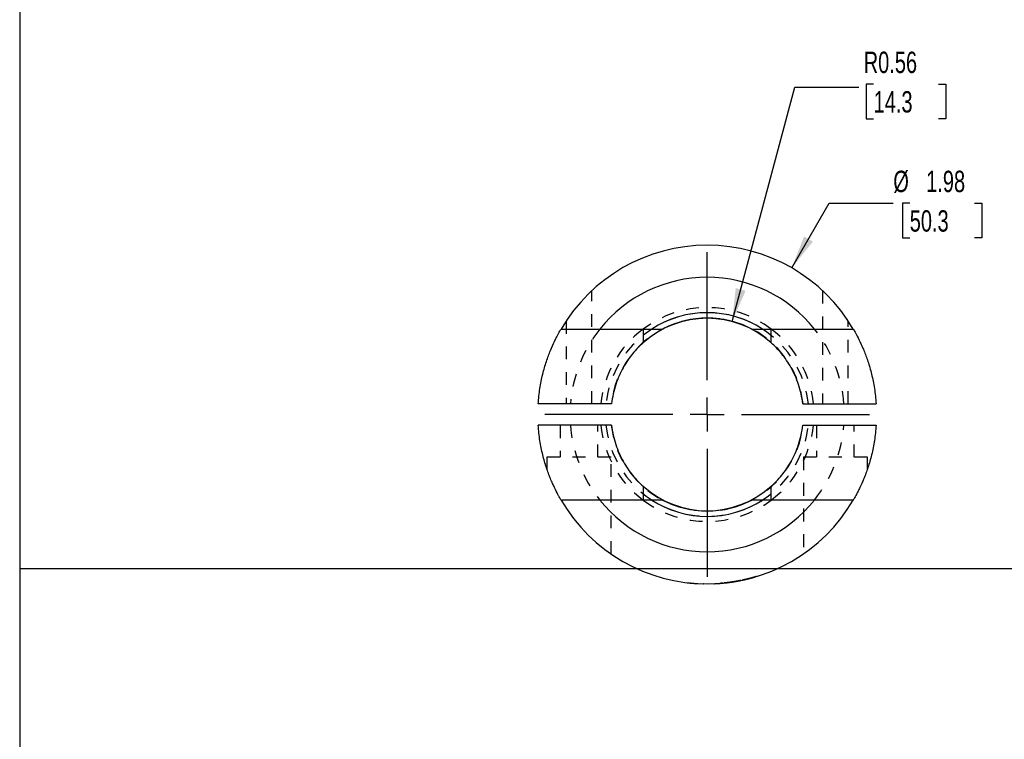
# Model space of a CAD drawing. Header units: inches. Extents: x 1 to 129, y 1 to 99.
# Tile 12 of 31: x 3 to 11, y 9 to 15. Entities that reach past the tile are written whole.
import ezdxf

# ---------------------------------------------------------------- set-up
doc = ezdxf.new("R2010")
doc.units = ezdxf.units.IN
doc.header["$LTSCALE"] = 2
doc.header["$MEASUREMENT"] = 0
doc.linetypes.add('CENTERX2', pattern=[0.8, 0.5, -0.1, 0.1, -0.1])
doc.linetypes.add('HIDDEN', pattern=[0.075, 0.05, -0.025])
doc.layers.add('CENTER', color=40, linetype='CENTERX2')
doc.layers.add('HIDDEN', color=102, linetype='HIDDEN')
doc.layers.add('DIMENSIONS', color=140, linetype='Continuous', lineweight=25)
doc.layers.add('TEXT', color=140, linetype='Continuous', lineweight=25)
doc.styles.add('SLDTEXTSTYLE0', font='TXT', dxfattribs={"width": 0.7})
doc.dimstyles.new('SLDDIMSTYLE3', dxfattribs={"dimtxt": 0.169922, "dimasz": 0.26, "dimexe": 0, "dimexo": 0.0625, "dimgap": 0.04248, "dimtad": 0, "dimtih": 1, "dimtoh": 1, "dimlfac": 0.75, "dimrnd": 1e-09, "dimdsep": 46, "dimtxsty": 'SLDTEXTSTYLE0', "dimsah": 1, "dimcen": 0, "dimadec": 0, "dimazin": 2, "dimtfac": 1, "dimtofl": 0, "dimtmove": 0, "dimatfit": 3, "dimfxl": 0, "dimfrac": 2, "dimtolj": 1, "dimtzin": 12, "dimarcsym": 0})
doc.dimstyles.new('SLDDIMSTYLE4', dxfattribs={"dimtxt": 0.169922, "dimasz": 0.26, "dimexe": 0, "dimexo": 0.0625, "dimgap": 0.04248, "dimtad": 0, "dimtih": 1, "dimtoh": 1, "dimlfac": 0.75, "dimrnd": 1e-09, "dimzin": 12, "dimdsep": 46, "dimtxsty": 'SLDTEXTSTYLE0', "dimsah": 1, "dimcen": 0, "dimadec": 0, "dimazin": 3, "dimtfac": 1, "dimtofl": 0, "dimtmove": 0, "dimatfit": 3, "dimfxl": 0, "dimfrac": 2, "dimtolj": 1, "dimtzin": 12, "dimarcsym": 0})

# ---------------------------------------------------------------- blocks, each defined once
blk = doc.blocks.new('_D_4')
at = {"layer": 'DIMENSIONS'}
for p, q in [((8.5555, 12.3804), (9.0453, 14.2085)), ((9.0453, 14.2085), (9.5453, 14.2085)), ((9.6594, 14.2325), (9.6024, 14.2325)), ((9.6024, 14.2325), (9.6024, 13.9624)), ((10.1644, 14.2325), (10.2214, 14.2325)), ((10.2214, 14.2325), (10.2214, 13.9624)), ((9.6024, 13.9624), (9.6594, 13.9624)), ((10.2214, 13.9624), (10.1644, 13.9624))]:
    blk.add_line(p, q, dxfattribs=at)
blk.add_solid([(8.5555, 12.3804), (8.6614, 12.6212), (8.5841, 12.6419)], dxfattribs=at)
at = {"layer": 'DIMENSIONS', "char_height": 0.16667, "attachment_point": 1, "style": 'SLDTEXTSTYLE0'}
for s, insert in [('R0.56', (9.5821, 14.4853)), ('14.3', (9.6594, 14.1772))]:
    blk.add_mtext(s, dxfattribs=dict(at, insert=insert))
blk = doc.blocks.new('_D_5')
at = {"layer": 'DIMENSIONS'}
for p, q in [((9.0214, 12.7992), (9.3129, 13.304)), ((9.3129, 13.304), (9.8129, 13.304)), ((9.9411, 13.304), (9.8841, 13.304)), ((9.8841, 13.304), (9.8841, 13.034)), ((10.4461, 13.304), (10.5031, 13.304)), ((10.5031, 13.304), (10.5031, 13.034)), ((9.8841, 13.034), (9.9411, 13.034)), ((10.5031, 13.034), (10.4461, 13.034))]:
    blk.add_line(p, q, dxfattribs=at)
blk.add_solid([(9.0214, 12.7992), (9.1861, 13.0044), (9.1168, 13.0444)], dxfattribs=at)
at = {"layer": 'DIMENSIONS', "char_height": 0.16667, "attachment_point": 1, "style": 'SLDTEXTSTYLE0'}
for s, insert in [('%%c', (9.8129, 13.5569)), ('1.98', (10.0694, 13.5569)), ('50.3', (9.9411, 13.2488))]:
    blk.add_mtext(s, dxfattribs=dict(at, insert=insert))
blk = doc.blocks.new('SW_CENTERMARKSYMBOL_6')
at = {"layer": 'CENTER', "color": 0}
for p, q in [((0, 0.2667), (0, 1.4534)), ((0, 0), (0, 0.1333)), ((-0.2667, 0), (-1.4534, 0)), ((0, 0), (-0.1333, 0)), ((0, 0), (0, -0.1333)), ((0, 0), (0.1333, 0)), ((0.2667, 0), (1.4534, 0)), ((0, -0.2667), (0, -1.4534))]:
    blk.add_line(p, q, dxfattribs=at)

msp = doc.modelspace()

# ---------------------------------------------------------------- linework, layer by layer
for p, q in [((7.5243, 12.3226), (7.9299, 12.3226)), ((8.7929, 12.3226), (9.1984, 12.3226)), ((7.616, 11.7393), (7.0439, 11.7393)), ((9.1067, 11.7393), (9.6788, 11.7393)), ((7.616, 11.5726), (7.0439, 11.5726)), ((9.1067, 11.5726), (9.6788, 11.5726)), ((7.9299, 10.9893), (7.5243, 10.9893)), ((9.1984, 10.9893), (8.7929, 10.9893))]:
    msp.add_line(p, q)
for radius, start, end in [(1.3201, 30.3319, 149.6681), (1.0701, 38.53471, 141.46529), (0.7941, 57.08614, 122.91386), (0.75, 48.18174, 131.81826), (0.7517, 62.48385, 117.51615), (0.75, 228.18174, 311.81826), (1.3201, 210.3319, 329.6681), (1.0701, 218.53471, 321.46529), (0.7941, 237.08614, 302.91386), (0.7517, 242.48385, 297.51615)]:
    msp.add_arc((8.3614, 11.656), radius, start, end)
for points, knots in [([(7.0439, 11.7393), (7.0465, 11.7802), (7.0509, 11.8199), (7.0598, 11.8774), (7.0632, 11.8963), (7.0706, 11.9335), (7.0747, 11.9518), (7.0877, 12.005), (7.0974, 12.0381), (7.1178, 12.1002), (7.1287, 12.1294), (7.1501, 12.1816), (7.1606, 12.205), (7.1754, 12.2359), (7.1802, 12.2456), (7.1892, 12.2633), (7.1934, 12.2713), (7.2049, 12.2928), (7.2111, 12.3037), (7.2175, 12.315), (7.2192, 12.3178), (7.2214, 12.3217), (7.222, 12.3226), (7.222, 12.3226)], [0, 0, 0, 0, 0.125, 0.125, 0.1875, 0.1875, 0.25, 0.25, 0.375, 0.375, 0.5, 0.5, 0.625, 0.625, 0.6875, 0.6875, 0.75, 0.75, 0.875, 0.875, 0.9375, 0.9375, 1, 1, 1, 1]), ([(7.8614, 12.3226), (7.8614, 12.3226), (7.8613, 12.3135), (7.8613, 12.2908), (7.8613, 12.2856), (7.8613, 12.2743), (7.8613, 12.2681), (7.8613, 12.248), (7.8613, 12.2325), (7.8613, 12.2149)], [0, 0, 0, 0, 0.5, 0.5, 0.625, 0.625, 0.75, 0.75, 1, 1, 1, 1]), ([(8.8614, 12.2149), (8.8614, 12.2501), (8.8614, 12.2767), (8.8614, 12.2995), (8.8614, 12.3036), (8.8614, 12.3105), (8.8614, 12.3134), (8.8614, 12.3203), (8.8614, 12.3226), (8.8614, 12.3226)], [0, 0, 0, 0, 0.5, 0.5, 0.625, 0.625, 0.75, 0.75, 1, 1, 1, 1]), ([(9.5008, 12.3226), (9.5008, 12.3226), (9.503, 12.3188), (9.5094, 12.3077), (9.512, 12.3031), (9.5181, 12.2921), (9.5216, 12.2857), (9.5332, 12.2641), (9.5422, 12.2465), (9.557, 12.2156), (9.5622, 12.2045), (9.5727, 12.1809), (9.578, 12.1684), (9.594, 12.1293), (9.6047, 12.1007), (9.6202, 12.054), (9.6252, 12.0377), (9.6348, 12.0044), (9.6394, 11.9873), (9.6522, 11.9347), (9.6597, 11.8979), (9.6688, 11.8398), (9.6714, 11.82), (9.6758, 11.78), (9.6776, 11.7598), (9.6788, 11.7393)], [0, 0, 0, 0, 0.125, 0.125, 0.1875, 0.1875, 0.25, 0.25, 0.375, 0.375, 0.4375, 0.4375, 0.5, 0.5, 0.625, 0.625, 0.6875, 0.6875, 0.75, 0.75, 0.875, 0.875, 0.9375, 0.9375, 1, 1, 1, 1]), ([(7.8613, 12.2149), (7.8336, 12.1902), (7.8062, 12.1619), (7.767, 12.1139), (7.7542, 12.0969), (7.7296, 12.0607), (7.7176, 12.0414), (7.684, 11.9812), (7.6645, 11.9378), (7.641, 11.8663), (7.6343, 11.8416), (7.6232, 11.7914), (7.619, 11.7657), (7.616, 11.7393)], [0, 0, 0, 0, 0.25, 0.25, 0.375, 0.375, 0.5, 0.5, 0.75, 0.75, 0.875, 0.875, 1, 1, 1, 1]), ([(9.1067, 11.7393), (9.1008, 11.792), (9.0897, 11.8418), (9.0665, 11.9128), (9.0576, 11.9359), (9.0382, 11.9799), (9.0278, 12.0008), (8.9943, 12.0609), (8.9691, 12.0974), (8.9166, 12.1619), (8.8891, 12.1901), (8.8614, 12.2149)], [0, 0, 0, 0, 0.25, 0.25, 0.375, 0.375, 0.5, 0.5, 0.75, 0.75, 1, 1, 1, 1]), ([(7.222, 10.9893), (7.222, 10.9893), (7.2197, 10.9931), (7.2134, 11.0042), (7.2108, 11.0088), (7.2046, 11.0198), (7.2011, 11.0263), (7.1895, 11.0479), (7.1805, 11.0654), (7.1657, 11.0963), (7.1605, 11.1075), (7.15, 11.1311), (7.1447, 11.1435), (7.1287, 11.1827), (7.118, 11.2112), (7.1026, 11.258), (7.0975, 11.2743), (7.0879, 11.3076), (7.0834, 11.3247), (7.0705, 11.3773), (7.063, 11.414), (7.054, 11.4721), (7.0513, 11.4919), (7.0469, 11.5319), (7.0452, 11.5522), (7.0439, 11.5726)], [0, 0, 0, 0, 0.125, 0.125, 0.1875, 0.1875, 0.25, 0.25, 0.375, 0.375, 0.4375, 0.4375, 0.5, 0.5, 0.625, 0.625, 0.6875, 0.6875, 0.75, 0.75, 0.875, 0.875, 0.9375, 0.9375, 1, 1, 1, 1]), ([(7.616, 11.5726), (7.6219, 11.5199), (7.6331, 11.4701), (7.6563, 11.3992), (7.6652, 11.376), (7.6845, 11.332), (7.695, 11.3111), (7.7284, 11.2511), (7.7536, 11.2145), (7.8061, 11.1501), (7.8336, 11.1218), (7.8613, 11.097)], [0, 0, 0, 0, 0.25, 0.25, 0.375, 0.375, 0.5, 0.5, 0.75, 0.75, 1, 1, 1, 1]), ([(8.8614, 11.097), (8.8891, 11.1218), (8.9165, 11.15), (8.9557, 11.1981), (8.9685, 11.2151), (8.9932, 11.2513), (9.0052, 11.2705), (9.0387, 11.3307), (9.0582, 11.3742), (9.0817, 11.4457), (9.0885, 11.4703), (9.0995, 11.5206), (9.1038, 11.5463), (9.1067, 11.5726)], [0, 0, 0, 0, 0.25, 0.25, 0.375, 0.375, 0.5, 0.5, 0.75, 0.75, 0.875, 0.875, 1, 1, 1, 1]), ([(9.6788, 11.5726), (9.6763, 11.5317), (9.6718, 11.4921), (9.6629, 11.4345), (9.6596, 11.4156), (9.6521, 11.3785), (9.648, 11.3601), (9.635, 11.307), (9.6254, 11.2738), (9.6049, 11.2117), (9.594, 11.1826), (9.5726, 11.1303), (9.5621, 11.1069), (9.5473, 11.076), (9.5425, 11.0664), (9.5335, 11.0486), (9.5293, 11.0406), (9.5178, 11.0192), (9.5117, 11.0082), (9.5052, 10.997), (9.5036, 10.9941), (9.5013, 10.9903), (9.5008, 10.9893), (9.5008, 10.9893)], [0, 0, 0, 0, 0.125, 0.125, 0.1875, 0.1875, 0.25, 0.25, 0.375, 0.375, 0.5, 0.5, 0.625, 0.625, 0.6875, 0.6875, 0.75, 0.75, 0.875, 0.875, 0.9375, 0.9375, 1, 1, 1, 1]), ([(7.8613, 11.097), (7.8613, 11.0618), (7.8613, 11.0352), (7.8613, 11.0124), (7.8613, 11.0083), (7.8613, 11.0014), (7.8613, 10.9985), (7.8614, 10.9916), (7.8614, 10.9893), (7.8614, 10.9893)], [0, 0, 0, 0, 0.5, 0.5, 0.625, 0.625, 0.75, 0.75, 1, 1, 1, 1]), ([(8.8614, 10.9893), (8.8614, 10.9893), (8.8614, 10.9985), (8.8614, 11.0212), (8.8614, 11.0263), (8.8614, 11.0376), (8.8614, 11.0438), (8.8614, 11.064), (8.8614, 11.0794), (8.8614, 11.097)], [0, 0, 0, 0, 0.5, 0.5, 0.625, 0.625, 0.75, 0.75, 1, 1, 1, 1])]:
    msp.add_open_spline(points, degree=3, knots=knots)
for points in [[(7.222, 12.3226), (7.321, 12.3226), (7.4213, 12.3226), (7.5243, 12.3226)], [(7.9299, 12.3226), (7.9575, 12.3226), (7.9856, 12.3226), (8.0141, 12.3226)], [(8.7087, 12.3226), (8.7372, 12.3226), (8.7652, 12.3226), (8.7929, 12.3226)], [(9.1984, 12.3226), (9.3015, 12.3226), (9.4018, 12.3226), (9.5008, 12.3226)], [(7.5243, 10.9893), (7.4213, 10.9893), (7.321, 10.9893), (7.222, 10.9893)], [(8.0141, 10.9893), (7.9856, 10.9893), (7.9575, 10.9893), (7.9299, 10.9893)], [(8.7929, 10.9893), (8.7652, 10.9893), (8.7372, 10.9893), (8.7087, 10.9893)], [(9.5008, 10.9893), (9.4018, 10.9893), (9.3015, 10.9893), (9.1984, 10.9893)]]:
    msp.add_open_spline(points, degree=3)
at = {"layer": 'HIDDEN'}
for p, q in [((7.461, 11.7393), (7.461, 12.6214)), ((9.2617, 12.6208), (9.2617, 11.7393)), ((7.2617, 12.3864), (7.2617, 11.7393)), ((9.461, 11.7393), (9.461, 12.3864)), ((7.214, 11.5726), (7.214, 11.3226)), ((7.5087, 11.3226), (7.5087, 11.5726)), ((9.214, 11.5726), (9.214, 11.3226)), ((9.5087, 11.3226), (9.5087, 11.5726)), ((7.6114, 11.3226), (7.1114, 11.3226)), ((7.1114, 11.3226), (7.1114, 11.2305)), ((7.6114, 10.5696), (7.6114, 11.3226)), ((9.6114, 11.3226), (9.1114, 11.3226)), ((9.1114, 11.3226), (9.1114, 10.5701)), ((9.6114, 11.2315), (9.6114, 11.3226)), ((8.6695, 10.3723), (8.67, 10.3724)), ((8.6766, 10.374), (8.6776, 10.3743)), ((8.7056, 10.3815), (8.7058, 10.3816)), ((8.7178, 10.3849), (8.7188, 10.3852)), ((8.718, 10.3849), (8.7181, 10.385)), ((8.7188, 10.3852), (8.7189, 10.3852)), ((8.747, 10.3934), (8.7445, 10.3927)), ((8.7473, 10.3935), (8.747, 10.3934)), ((8.2107, 10.3445), (8.2107, 10.3445)), ((8.231, 10.3423), (8.2452, 10.341)), ((8.2475, 10.3408), (8.2613, 10.3397)), ((8.2491, 10.3406), (8.2509, 10.3405)), ((8.2553, 10.3401), (8.2579, 10.3399)), ((8.2601, 10.3397), (8.2641, 10.3394)), ((8.2611, 10.3397), (8.2692, 10.3391)), ((8.2876, 10.3379), (8.289, 10.3378)), ((8.3355, 10.3361), (8.3323, 10.3362)), ((8.3323, 10.3362), (8.3355, 10.3361)), ((8.3404, 10.336), (8.3414, 10.336)), ((8.4379, 10.3381), (8.4393, 10.3382)), ((8.4515, 10.3389), (8.4521, 10.339)), ((8.4769, 10.3409), (8.4775, 10.341)), ((8.5083, 10.3441), (8.5092, 10.3442)), ((8.54, 10.348), (8.5413, 10.3482)), ((8.5429, 10.3484), (8.5424, 10.3483)), ((8.5464, 10.3489), (8.5481, 10.3491)), ((8.5601, 10.3509), (8.5591, 10.3507)), ((8.5611, 10.351), (8.5601, 10.3509)), ((8.5614, 10.3511), (8.5611, 10.351)), ((8.5842, 10.3548), (8.5883, 10.3555))]:
    msp.add_line(p, q, dxfattribs=at)
for radius, start, end in [(0.794, 6.02432, 173.97568), (0.8333, 53.12962, 126.87119), (0.7524, 6.3593, 173.6407), (1.0701, 141.46529, 175.53365), (0.8333, 126.87119, 174.25668), (0.8333, 5.74458, 53.12962), (1.0701, 4.46635, 38.53471), (1.0701, 184.46635, 218.53471), (0.8333, 185.74458, 233.12962), (0.794, 186.02432, 353.97568), (0.7524, 186.3593, 353.6407), (0.8333, 306.87119, 354.25668), (1.0701, 321.46529, 355.53365), (0.8333, 233.12962, 306.87119), (1.3201, 266.67021, 266.81046)]:
    msp.add_arc((8.3614, 11.656), radius, start, end, dxfattribs=at)
for points in [[(8.6545, 10.3688), (8.6476, 10.3673), (8.6408, 10.3658), (8.634, 10.3643)], [(8.6709, 10.3727), (8.6593, 10.3699), (8.6477, 10.3672), (8.636, 10.3647)], [(8.6907, 10.3776), (8.6737, 10.3732), (8.6567, 10.3692), (8.6397, 10.3655)], [(8.6418, 10.366), (8.6457, 10.3668), (8.6496, 10.3677), (8.6535, 10.3686)], [(8.6535, 10.3686), (8.6569, 10.3694), (8.6604, 10.3702), (8.6638, 10.371)], [(8.672, 10.3729), (8.6661, 10.3715), (8.6603, 10.3701), (8.6545, 10.3688)], [(8.6559, 10.3691), (8.6578, 10.3696), (8.6597, 10.37), (8.6616, 10.3704)], [(8.6616, 10.3704), (8.6631, 10.3708), (8.6646, 10.3712), (8.6661, 10.3715)], [(8.6638, 10.371), (8.6693, 10.3723), (8.6748, 10.3736), (8.6804, 10.375)], [(8.6652, 10.3713), (8.6672, 10.3718), (8.6692, 10.3723), (8.6713, 10.3727)], [(8.67, 10.3724), (8.6722, 10.373), (8.6744, 10.3735), (8.6766, 10.374)], [(8.6713, 10.3727), (8.6738, 10.3734), (8.6763, 10.374), (8.6789, 10.3746)], [(8.6858, 10.3763), (8.6812, 10.3752), (8.6766, 10.374), (8.672, 10.3729)], [(8.672, 10.3729), (8.6725, 10.373), (8.673, 10.3732), (8.6736, 10.3733)], [(8.6789, 10.3746), (8.6806, 10.375), (8.6823, 10.3755), (8.684, 10.3759)], [(8.6804, 10.375), (8.6856, 10.3763), (8.6909, 10.3776), (8.6962, 10.379)], [(8.684, 10.3759), (8.686, 10.3764), (8.688, 10.3769), (8.6899, 10.3774)], [(8.7087, 10.3824), (8.7011, 10.3803), (8.6934, 10.3783), (8.6858, 10.3763)], [(8.6899, 10.3774), (8.6908, 10.3776), (8.6917, 10.3779), (8.6926, 10.3781)], [(8.7011, 10.3803), (8.6976, 10.3794), (8.6941, 10.3785), (8.6907, 10.3776)], [(8.6926, 10.3781), (8.6933, 10.3783), (8.694, 10.3784), (8.6946, 10.3786)], [(8.6946, 10.3786), (8.6952, 10.3788), (8.6958, 10.3789), (8.6964, 10.3791)], [(8.6962, 10.379), (8.7006, 10.3802), (8.705, 10.3814), (8.7094, 10.3826)], [(8.7034, 10.3809), (8.7026, 10.3807), (8.7018, 10.3805), (8.7011, 10.3803)], [(8.7058, 10.3816), (8.7072, 10.382), (8.7086, 10.3823), (8.71, 10.3827)], [(8.7278, 10.3877), (8.7215, 10.3859), (8.7151, 10.3841), (8.7087, 10.3824)], [(8.7094, 10.3826), (8.7129, 10.3835), (8.7163, 10.3845), (8.7198, 10.3855)], [(8.71, 10.3827), (8.712, 10.3833), (8.714, 10.3838), (8.716, 10.3844)], [(8.716, 10.3844), (8.7166, 10.3846), (8.7172, 10.3847), (8.7178, 10.3849)], [(8.7181, 10.385), (8.7201, 10.3855), (8.7222, 10.3861), (8.7242, 10.3867)], [(8.7198, 10.3855), (8.7209, 10.3858), (8.722, 10.3861), (8.7231, 10.3864)], [(8.7231, 10.3864), (8.7255, 10.3871), (8.7279, 10.3878), (8.7303, 10.3885)], [(8.7373, 10.3905), (8.7342, 10.3896), (8.731, 10.3887), (8.7278, 10.3877)], [(8.7303, 10.3885), (8.7312, 10.3887), (8.7321, 10.389), (8.7331, 10.3893)], [(8.7445, 10.3927), (8.7421, 10.3919), (8.7397, 10.3912), (8.7373, 10.3905)], [(8.2064, 10.345), (8.207, 10.3449), (8.2077, 10.3448), (8.2083, 10.3448)], [(8.2186, 10.3436), (8.2242, 10.343), (8.2297, 10.3424), (8.2353, 10.3419)], [(8.2299, 10.3424), (8.2302, 10.3424), (8.2304, 10.3424), (8.2307, 10.3423)], [(8.2328, 10.3421), (8.2446, 10.341), (8.2565, 10.34), (8.2684, 10.3391)], [(8.2396, 10.3415), (8.2517, 10.3404), (8.2639, 10.3394), (8.276, 10.3386)], [(8.2565, 10.34), (8.258, 10.3399), (8.2595, 10.3398), (8.261, 10.3397)], [(8.418, 10.3371), (8.4188, 10.3371), (8.4196, 10.3371), (8.4203, 10.3372)], [(8.4211, 10.3372), (8.423, 10.3373), (8.4249, 10.3374), (8.4268, 10.3375)], [(8.4229, 10.3373), (8.4237, 10.3373), (8.4244, 10.3374), (8.4252, 10.3374)], [(8.423, 10.3373), (8.4236, 10.3373), (8.4243, 10.3374), (8.4249, 10.3374)], [(8.4242, 10.3373), (8.4265, 10.3375), (8.4289, 10.3376), (8.4313, 10.3377)], [(8.425, 10.3374), (8.4265, 10.3375), (8.428, 10.3375), (8.4295, 10.3376)], [(8.4268, 10.3375), (8.4312, 10.3377), (8.4356, 10.3379), (8.44, 10.3382)], [(8.4268, 10.3375), (8.4291, 10.3376), (8.4315, 10.3377), (8.4339, 10.3378)], [(8.4268, 10.3375), (8.4277, 10.3375), (8.4286, 10.3376), (8.4295, 10.3376)], [(8.4295, 10.3376), (8.4311, 10.3377), (8.4328, 10.3378), (8.4344, 10.3379)], [(8.4344, 10.3379), (8.4355, 10.3379), (8.4365, 10.338), (8.4375, 10.3381)], [(8.4375, 10.3381), (8.4378, 10.3381), (8.4381, 10.3381), (8.4383, 10.3381)], [(8.44, 10.3382), (8.4413, 10.3383), (8.4425, 10.3383), (8.4437, 10.3384)], [(8.4403, 10.3382), (8.4407, 10.3382), (8.4412, 10.3383), (8.4416, 10.3383)], [(8.4432, 10.3384), (8.4438, 10.3384), (8.4444, 10.3385), (8.445, 10.3385)], [(8.4447, 10.3385), (8.4517, 10.3389), (8.4586, 10.3394), (8.4655, 10.34)], [(8.445, 10.3385), (8.4594, 10.3394), (8.4737, 10.3406), (8.4881, 10.342)], [(8.4458, 10.3386), (8.459, 10.3394), (8.4721, 10.3404), (8.4852, 10.3417)], [(8.4468, 10.3386), (8.4478, 10.3387), (8.4488, 10.3388), (8.4498, 10.3388)], [(8.4525, 10.339), (8.4541, 10.3391), (8.4557, 10.3392), (8.4572, 10.3393)], [(8.4553, 10.3392), (8.4572, 10.3393), (8.4591, 10.3395), (8.461, 10.3396)], [(8.4572, 10.3393), (8.4596, 10.3395), (8.4621, 10.3397), (8.4645, 10.3399)], [(8.4583, 10.3394), (8.4603, 10.3396), (8.4624, 10.3397), (8.4644, 10.3399)], [(8.461, 10.3396), (8.4626, 10.3397), (8.4641, 10.3399), (8.4657, 10.34)], [(8.4619, 10.3397), (8.4626, 10.3397), (8.4633, 10.3398), (8.464, 10.3399)], [(8.4621, 10.3397), (8.463, 10.3398), (8.464, 10.3398), (8.4649, 10.3399)], [(8.464, 10.3399), (8.465, 10.3399), (8.4661, 10.34), (8.4671, 10.3401)], [(8.4644, 10.3399), (8.4668, 10.3401), (8.4691, 10.3403), (8.4715, 10.3405)], [(8.4657, 10.34), (8.4684, 10.3402), (8.4711, 10.3404), (8.4737, 10.3406)], [(8.4662, 10.34), (8.4682, 10.3402), (8.4702, 10.3403), (8.4722, 10.3405)], [(8.4671, 10.3401), (8.4684, 10.3402), (8.4697, 10.3403), (8.4709, 10.3404)], [(8.4725, 10.3405), (8.4708, 10.3404), (8.4691, 10.3403), (8.4673, 10.3401)], [(8.4682, 10.3402), (8.4688, 10.3402), (8.4693, 10.3403), (8.4699, 10.3403)], [(8.4709, 10.3404), (8.4719, 10.3405), (8.4728, 10.3406), (8.4737, 10.3406)], [(8.4722, 10.3405), (8.473, 10.3406), (8.4738, 10.3407), (8.4746, 10.3407)], [(8.4836, 10.3415), (8.4799, 10.3412), (8.4762, 10.3409), (8.4725, 10.3405)], [(8.4756, 10.3408), (8.476, 10.3408), (8.4765, 10.3409), (8.4769, 10.3409)], [(8.4759, 10.3408), (8.4764, 10.3409), (8.4769, 10.3409), (8.4774, 10.341)], [(8.4788, 10.3411), (8.4797, 10.3412), (8.4806, 10.3413), (8.4816, 10.3413)], [(8.5003, 10.3432), (8.4977, 10.3429), (8.4952, 10.3426), (8.4926, 10.3424)], [(8.4988, 10.343), (8.5007, 10.3432), (8.5027, 10.3434), (8.5046, 10.3437)], [(8.5113, 10.3444), (8.5076, 10.344), (8.504, 10.3436), (8.5003, 10.3432)], [(8.5022, 10.3434), (8.5017, 10.3433), (8.5012, 10.3433), (8.5007, 10.3432)], [(8.536, 10.3475), (8.5247, 10.346), (8.5135, 10.3446), (8.5022, 10.3434)], [(8.5046, 10.3437), (8.5071, 10.3439), (8.5096, 10.3442), (8.512, 10.3445)], [(8.5092, 10.3442), (8.5104, 10.3443), (8.5115, 10.3444), (8.5127, 10.3446)], [(8.5233, 10.3458), (8.5193, 10.3453), (8.5153, 10.3449), (8.5113, 10.3444)], [(8.5127, 10.3446), (8.5139, 10.3447), (8.515, 10.3448), (8.5162, 10.345)], [(8.5162, 10.345), (8.5184, 10.3452), (8.5207, 10.3455), (8.5229, 10.3458)], [(8.5169, 10.345), (8.5195, 10.3454), (8.522, 10.3457), (8.5246, 10.346)], [(8.5229, 10.3458), (8.5252, 10.3461), (8.5275, 10.3463), (8.5297, 10.3466)], [(8.535, 10.3473), (8.5311, 10.3468), (8.5272, 10.3463), (8.5233, 10.3458)], [(8.5246, 10.346), (8.5263, 10.3462), (8.528, 10.3464), (8.5297, 10.3466)], [(8.5297, 10.3466), (8.5334, 10.3471), (8.537, 10.3476), (8.5406, 10.3481)], [(8.5297, 10.3466), (8.5307, 10.3468), (8.5318, 10.3469), (8.5328, 10.347)], [(8.5328, 10.347), (8.5331, 10.3471), (8.5335, 10.3471), (8.5339, 10.3472)], [(8.5464, 10.3489), (8.5426, 10.3483), (8.5388, 10.3478), (8.535, 10.3473)], [(8.5388, 10.3478), (8.5379, 10.3477), (8.5369, 10.3476), (8.536, 10.3475)], [(8.5406, 10.3481), (8.54, 10.348), (8.5394, 10.3479), (8.5388, 10.3478)], [(8.5406, 10.3481), (8.5464, 10.3489), (8.5523, 10.3497), (8.5581, 10.3506)], [(8.5424, 10.3483), (8.5418, 10.3482), (8.5412, 10.3482), (8.5406, 10.3481)], [(8.5413, 10.3482), (8.5423, 10.3483), (8.5433, 10.3485), (8.5443, 10.3486)], [(8.5456, 10.3488), (8.5447, 10.3487), (8.5438, 10.3485), (8.5429, 10.3484)], [(8.5443, 10.3486), (8.5474, 10.349), (8.5505, 10.3495), (8.5536, 10.3499)], [(8.5553, 10.3502), (8.5521, 10.3497), (8.5488, 10.3492), (8.5456, 10.3488)], [(8.5558, 10.3503), (8.5527, 10.3498), (8.5495, 10.3493), (8.5464, 10.3489)], [(8.5481, 10.3491), (8.5489, 10.3492), (8.5497, 10.3494), (8.5504, 10.3495)], [(8.5504, 10.3495), (8.5524, 10.3498), (8.5544, 10.35), (8.5564, 10.3503)], [(8.5536, 10.3499), (8.5567, 10.3504), (8.5598, 10.3509), (8.5629, 10.3513)], [(8.5611, 10.351), (8.5591, 10.3508), (8.5572, 10.3505), (8.5553, 10.3502)], [(8.5591, 10.3507), (8.5578, 10.3506), (8.5565, 10.3504), (8.5553, 10.3502)], [(8.5642, 10.3515), (8.5614, 10.3511), (8.5586, 10.3507), (8.5558, 10.3503)], [(8.5564, 10.3503), (8.5591, 10.3507), (8.5618, 10.3512), (8.5645, 10.3516)], [(8.5581, 10.3506), (8.5623, 10.3512), (8.5664, 10.3519), (8.5706, 10.3525)], [(8.5719, 10.3528), (8.5683, 10.3522), (8.5647, 10.3516), (8.5611, 10.351)], [(8.5747, 10.3532), (8.5712, 10.3526), (8.5677, 10.3521), (8.5642, 10.3515)], [(8.5645, 10.3516), (8.5673, 10.352), (8.5701, 10.3525), (8.5729, 10.3529)], [(8.565, 10.3517), (8.5662, 10.3518), (8.5675, 10.352), (8.5687, 10.3522)], [(8.5687, 10.3522), (8.5701, 10.3525), (8.5715, 10.3527), (8.5729, 10.3529)], [(8.5697, 10.3524), (8.5715, 10.3527), (8.5734, 10.353), (8.5753, 10.3533)], [(8.5706, 10.3525), (8.5751, 10.3533), (8.5797, 10.354), (8.5842, 10.3548)], [(8.5841, 10.3548), (8.58, 10.3541), (8.576, 10.3534), (8.5719, 10.3528)], [(8.5729, 10.3529), (8.5766, 10.3535), (8.5804, 10.3541), (8.5841, 10.3548)], [(8.5729, 10.3529), (8.5752, 10.3533), (8.5776, 10.3537), (8.5799, 10.3541)], [(8.5811, 10.3543), (8.579, 10.3539), (8.5769, 10.3536), (8.5747, 10.3532)], [(8.5872, 10.3553), (8.5851, 10.355), (8.5831, 10.3546), (8.5811, 10.3543)], [(8.5841, 10.3548), (8.5866, 10.3552), (8.5891, 10.3556), (8.5917, 10.3561)], [(8.5925, 10.3563), (8.5907, 10.3559), (8.589, 10.3556), (8.5872, 10.3553)], [(8.5917, 10.3561), (8.5938, 10.3565), (8.5959, 10.3569), (8.598, 10.3572)], [(8.6084, 10.3592), (8.6031, 10.3582), (8.5978, 10.3572), (8.5925, 10.3563)], [(8.6029, 10.3581), (8.6004, 10.3577), (8.598, 10.3572), (8.5956, 10.3568)], [(8.598, 10.3572), (8.6005, 10.3577), (8.6031, 10.3582), (8.6056, 10.3586)], [(8.6094, 10.3594), (8.607, 10.3589), (8.6046, 10.3585), (8.6022, 10.358)], [(8.6056, 10.3586), (8.6079, 10.3591), (8.6103, 10.3595), (8.6126, 10.36)], [(8.6226, 10.362), (8.6179, 10.361), (8.6132, 10.3601), (8.6084, 10.3592)], [(8.6238, 10.3622), (8.619, 10.3612), (8.6142, 10.3603), (8.6094, 10.3594)], [(8.6094, 10.3594), (8.6101, 10.3595), (8.6109, 10.3596), (8.6116, 10.3598)], [(8.6168, 10.3608), (8.6151, 10.3605), (8.6133, 10.3601), (8.6116, 10.3598)], [(8.6126, 10.36), (8.6164, 10.3607), (8.6201, 10.3615), (8.6238, 10.3622)], [(8.6329, 10.3641), (8.6359, 10.3647), (8.6388, 10.3653), (8.6418, 10.366)], [(8.636, 10.3647), (8.6355, 10.3646), (8.6351, 10.3645), (8.6347, 10.3645)], [(8.6397, 10.3655), (8.6383, 10.3652), (8.6369, 10.3649), (8.6355, 10.3646)]]:
    msp.add_open_spline(points, degree=3, dxfattribs=at)
for points, knots in [([(8.2064, 10.345), (8.2065, 10.345), (8.2066, 10.345), (8.2076, 10.3448), (8.2091, 10.3447), (8.2104, 10.3445), (8.2112, 10.3444)], [0, 0, 0, 0, 0.261592, 0.499936, 0.735681, 1, 1, 1, 1]), ([(8.2116, 10.3444), (8.2115, 10.3444), (8.2113, 10.3444), (8.2111, 10.3444), (8.2111, 10.3444), (8.211, 10.3444)], [0, 0, 0, 0, 0.234059, 0.566237, 1, 1, 1, 1]), ([(8.2132, 10.3442), (8.2137, 10.3441), (8.2147, 10.344), (8.2165, 10.3438), (8.2178, 10.3437), (8.2186, 10.3436)], [0, 0, 0, 0, 0.235634, 0.544735, 1, 1, 1, 1]), ([(8.215, 10.344), (8.2179, 10.3437), (8.2238, 10.343), (8.2297, 10.3424), (8.2328, 10.3421)], [0, 0, 0, 0, 0.486722, 1, 1, 1, 1]), ([(8.2162, 10.3439), (8.2186, 10.3436), (8.2237, 10.343), (8.2288, 10.3425), (8.2315, 10.3423)], [0, 0, 0, 0, 0.478055, 1, 1, 1, 1]), ([(8.2171, 10.3438), (8.2171, 10.3438), (8.2171, 10.3438), (8.2178, 10.3437), (8.2182, 10.3436)], [0, 0, 0, 0, 0.5751012, 1, 1, 1, 1]), ([(8.225, 10.3429), (8.2261, 10.3428), (8.2284, 10.3426), (8.2322, 10.3422), (8.2365, 10.3418), (8.2417, 10.3413), (8.2455, 10.341), (8.2475, 10.3408)], [0, 0, 0, 0, 0.148121, 0.314531, 0.499913, 0.72596, 1, 1, 1, 1]), ([(8.2294, 10.3425), (8.2306, 10.3423), (8.233, 10.3421), (8.2364, 10.3418), (8.2386, 10.3416), (8.2393, 10.3415), (8.2394, 10.3415)], [0, 0, 0, 0, 0.3268879, 0.6531596, 0.9730766, 1, 1, 1, 1]), ([(8.2392, 10.3415), (8.2403, 10.3414), (8.242, 10.3413), (8.2442, 10.3411), (8.2452, 10.341), (8.2455, 10.3409), (8.2458, 10.3409), (8.246, 10.3409), (8.246, 10.3409), (8.246, 10.3409)], [0, 0, 0, 0, 0.150054, 0.249172, 0.311169, 0.373744, 0.49897, 0.697236, 1, 1, 1, 1]), ([(8.2439, 10.3411), (8.2442, 10.3411), (8.2448, 10.341), (8.2464, 10.3409), (8.25, 10.3406), (8.2525, 10.3404), (8.2536, 10.3403)], [0, 0, 0, 0, 0.347308, 0.693025, 0.866071, 1, 1, 1, 1]), ([(8.2503, 10.3405), (8.2503, 10.3405), (8.2504, 10.3405), (8.2507, 10.3405), (8.2508, 10.3405)], [0, 0, 0, 0, 0.540334, 1, 1, 1, 1]), ([(8.2508, 10.3405), (8.2508, 10.3405), (8.2509, 10.3405), (8.2512, 10.3405), (8.2517, 10.3404), (8.2528, 10.3403), (8.2544, 10.3402), (8.2557, 10.3401), (8.2565, 10.34)], [0, 0, 0, 0, 0.143587, 0.250305, 0.370841, 0.498542, 0.702587, 1, 1, 1, 1]), ([(8.2641, 10.3394), (8.2661, 10.3393), (8.2681, 10.3391), (8.27, 10.339), (8.2701, 10.339)], [0, 0, 0, 0, 0.943225, 1, 1, 1, 1]), ([(8.2684, 10.3391), (8.2724, 10.3389), (8.2792, 10.3384), (8.2862, 10.338), (8.289, 10.3378)], [0, 0, 0, 0, 0.590431, 1, 1, 1, 1]), ([(8.2693, 10.3391), (8.2714, 10.3389), (8.2748, 10.3387), (8.2787, 10.3384), (8.2809, 10.3383), (8.2821, 10.3382), (8.2832, 10.3382), (8.2841, 10.3381), (8.2846, 10.3381), (8.2847, 10.3381), (8.2847, 10.3381)], [0, 0, 0, 0, 0.296969, 0.500966, 0.572211, 0.626186, 0.685345, 0.750115, 0.851945, 1, 1, 1, 1]), ([(8.2833, 10.3382), (8.2851, 10.3381), (8.2886, 10.3379), (8.2889, 10.3378), (8.289, 10.3378)], [0, 0, 0, 0, 0.495807, 1, 1, 1, 1])]:
    msp.add_open_spline(points, degree=3, knots=knots, dxfattribs=at)
at = {"layer": 'TEXT'}
for p, q in [((3, 99), (3, 3)), ((129, 10.4533), (3, 10.4533))]:
    msp.add_line(p, q, dxfattribs=at)

# ---------------------------------------------------------------- block references
at = {"layer": 'CENTER'}
msp.add_blockref('SW_CENTERMARKSYMBOL_6', (8.3614, 11.656), dxfattribs=at)

# ---------------------------------------------------------------- dimensions: what is measured, and where the dimension line sits
at = {"layer": 'DIMENSIONS'}
dim = msp.add_radius_dim(center=(8.3614, 11.656), mpoint=(8.5555, 12.3804), dimstyle='SLDDIMSTYLE3', dxfattribs=at)
dim.commit()
dim.dimension.update_dxf_attribs({"geometry": '_D_4', "text_midpoint": (9.9119, 14.2085), "dimtype": 164})
dim = msp.add_diameter_dim_2p(p1=(7.7013, 10.5127), p2=(9.0214, 12.7992), dimstyle='SLDDIMSTYLE4', dxfattribs=at)
dim.commit()
dim.dimension.update_dxf_attribs({"geometry": '_D_5', "text_midpoint": (10.1936, 13.304), "dimtype": 163})

doc.saveas('drawing.dxf')
